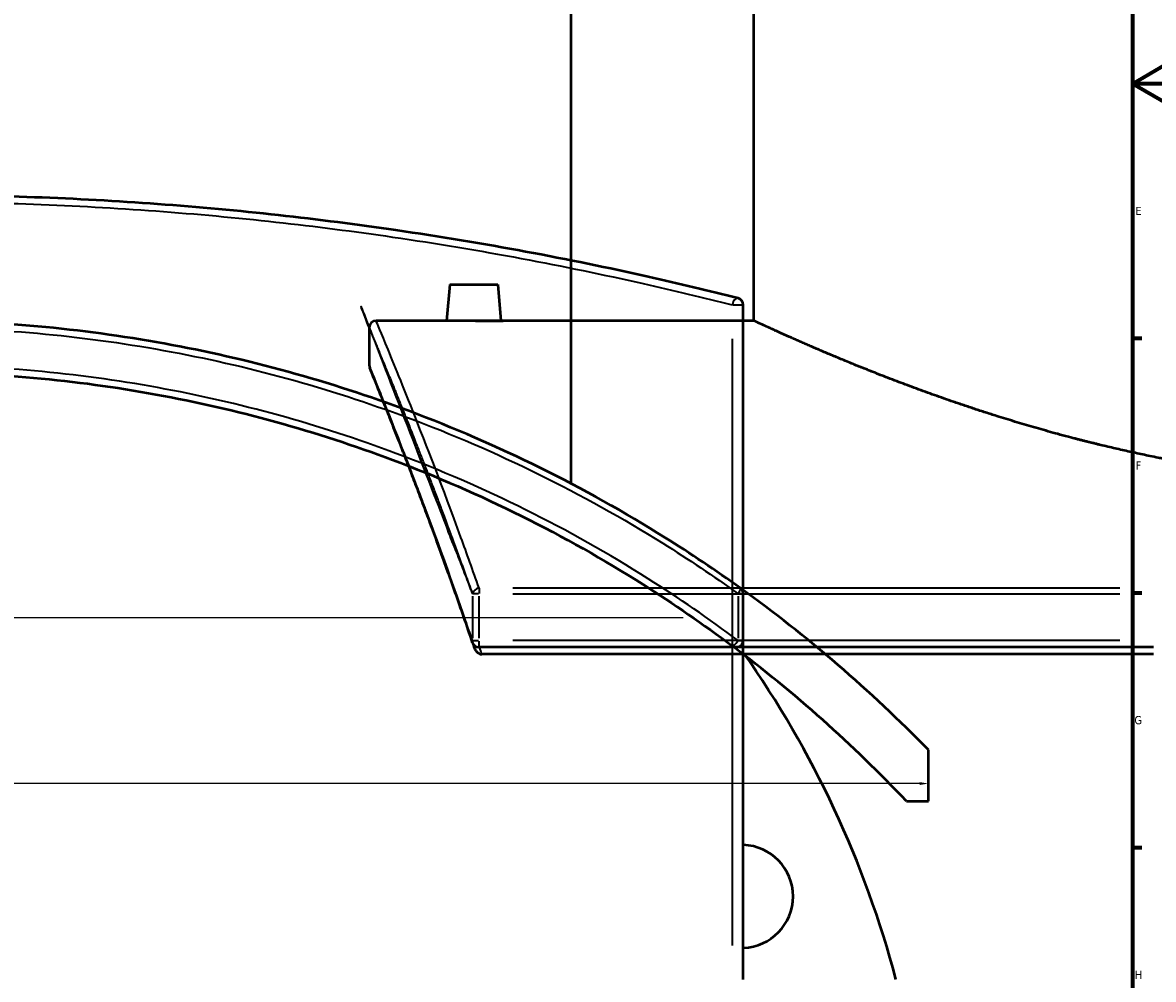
# Model space of a CAD drawing. Header units: millimetres. Extents: x -674 to 1234, y -345 to 975.
# Tile 8 of 13: x 497 to 827, y 36 to 315. Entities that reach past the tile are written whole.
import ezdxf

# ---------------------------------------------------------------- set-up
doc = ezdxf.new("R2010")
doc.units = ezdxf.units.MM
for name, color, linetype, lineweight in [('Border (ANSI)', 7, 'Continuous', 70), ('Dimension (ANSI)', 7, 'Continuous', 25), ('Sketch Geometry (ANSI)', 7, 'Continuous', 25), ('Visible (ANSI)', 7, 'Continuous', 50), ('Visible Narrow (ANSI)', 7, 'Continuous', 35)]:
    doc.layers.add(name, color=color, linetype=linetype, lineweight=lineweight)
doc.styles.add('Note Text (ANSI)', font='tahoma.ttf')
doc.dimstyles.new('Default - mm (ANSI)', dxfattribs={"dimtxt": 2.399999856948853, "dimasz": 2.5, "dimexe": 3.175, "dimexo": 1.6002, "dimgap": 0.7999999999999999, "dimtad": 0, "dimtoh": 1, "dimdec": 0, "dimrnd": 1e-08, "dimzin": 4, "dimdsep": 46, "dimtxsty": 'Note Text (ANSI)', "dimcen": 0.09, "dimdle": 10, "dimclrd": 256, "dimclre": 256, "dimclrt": 5, "dimadec": 1, "dimazin": 1, "dimtfac": 1.270000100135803, "dimtofl": 0, "dimtmove": 0, "dimatfit": 3, "dimfxl": 1, "dimtolj": 1, "dimtzin": 4, "dimlwd": -1, "dimlwe": -1, "dimarcsym": 0})

# ---------------------------------------------------------------- blocks, each defined once
blk = doc.blocks.new('Borders Default Border')
at = {"layer": 'Border (ANSI)'}
for p, q in [((820.9999847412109, 222.7499961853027), (823.7999725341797, 222.7499961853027)), ((820.9999847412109, 148.5000038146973), (823.7999725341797, 148.5000038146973)), ((820.9999847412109, 74.25000190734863), (823.7999725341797, 74.25000190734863))]:
    blk.add_line(p, q, dxfattribs=at)
at = {"layer": 'Border (ANSI)', "flags": 128}
for points in [[(20, 20), (20, 574.0000152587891), (820.9999847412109, 574.0000152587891), (820.9999847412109, 20), (20, 20)], [(840.9999847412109, 297.0000076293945), (820.9999847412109, 297.0000076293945), (830.9999847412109, 302.773494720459), (830.9999847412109, 291.2265014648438), (820.9999847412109, 297.0000076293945)]]:
    blk.add_lwpolyline(points, dxfattribs=at)
at = {"layer": 'Border (ANSI)', "color": 5, "true_color": 0x0000ff, "char_height": 2.39999994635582, "attachment_point": 7, "style": 'Note Text (ANSI)'}
for s, insert in [('E', (821.9142307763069, 258.6750000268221)), ('F', (821.9793846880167, 184.4250000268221)), ('G', (821.6038174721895, 110.1283225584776)), ('H', (821.7255759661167, 35.92500002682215))]:
    blk.add_mtext(s, dxfattribs=dict(at, insert=insert))
blk = doc.blocks.new('*D6')
at = {"layer": 'Defpoints', "color": 0, "transparency": 16777216}
for p in [(222.991770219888, 134.6105201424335), (761.4829722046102, 102.7157534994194), (761.4829722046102, 92.87607201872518)]:
    blk.add_point(p, dxfattribs=at)
at = {"layer": 'Dimension (ANSI)', "transparency": 16777216}
for p, q in [((222.991770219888, 133.0103201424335), (222.991770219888, 89.70107201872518)), ((225.491770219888, 92.87607201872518), (378.8521364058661, 92.87607201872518)), ((758.9829722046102, 92.87607201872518), (385.5390400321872, 92.87607201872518))]:
    blk.add_line(p, q, dxfattribs=at)
for points in [[(225.491770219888, 93.29273868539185), (225.491770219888, 92.45940535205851), (222.991770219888, 92.87607201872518)], [(758.9829722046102, 93.29273868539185), (758.9829722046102, 92.45940535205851), (761.4829722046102, 92.87607201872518)]]:
    blk.add_solid(points, dxfattribs=at)
at = {"layer": 'Dimension (ANSI)', "color": 5, "transparency": 16777216, "insert": (379.6521364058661, 94.1308738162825), "char_height": 2.399999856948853, "attachment_point": 1, "style": 'Note Text (ANSI)'}
blk.add_mtext('\\A1;538', dxfattribs=at)

msp = doc.modelspace()

# ---------------------------------------------------------------- linework, layer by layer
at = {"layer": 'Sketch Geometry (ANSI)'}
msp.add_line((270.1331338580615, 141.3548704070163), (689.9293035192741, 141.3548704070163), dxfattribs=at)
at = {"layer": 'Visible (ANSI)'}
for p, q in [((657.2829722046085, 180.3564131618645), (657.2829722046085, 397.8606172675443)), ((710.5764259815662, 227.8606172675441), (710.5764259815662, 397.8606172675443)), ((621.8764259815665, 238.4606172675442), (620.9490461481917, 227.8606172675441)), ((621.8764259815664, 238.4606172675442), (635.8764259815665, 238.4606172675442)), ((635.8764259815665, 238.4606172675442), (636.8038058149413, 227.8606172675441)), ((707.4829722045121, 35.76961529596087), (707.4829722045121, 232.4644154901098)), ((620.9490461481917, 227.8606172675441), (600.3764259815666, 227.8606172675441)), ((710.5764259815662, 227.8606172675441), (636.8038058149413, 227.8606172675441)), ((598.3764259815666, 225.8606172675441), (598.3764259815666, 214.8606172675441)), ((707.4829722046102, 134.6105201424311), (707.4829722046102, 148.252924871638)), ((827.126425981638, 132.6105201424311), (630.4316257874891, 132.6105201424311)), ((827.1264259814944, 130.5884882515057), (631.2519689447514, 130.5884882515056)), ((761.4829722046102, 87.7157534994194), (761.4829722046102, 102.7157534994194)), ((755.0938014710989, 87.7157534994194), (761.4829722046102, 87.7157534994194))]:
    msp.add_line(p, q, dxfattribs=at)
for centre, radius, start, end in [((705.4829722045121, 232.4644154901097), 2.000000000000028, 0, 75.78264671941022), ((600.3764259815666, 225.8606172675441), 2, 90, 180), ((600.3764259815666, 214.8606172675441), 2, 180, 202.2776704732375), ((464.4829722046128, -187.1393827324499), 414.9999999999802, 44.30246786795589, 54.30043054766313), ((705.4829722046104, 148.252924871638), 1.999999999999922, 0, 54.30043054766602), ((630.4316257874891, 134.610520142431), 2, 198.6882544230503, 269.999999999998), ((705.4829722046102, 134.6105201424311), 1.999999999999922, 233.1657257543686, 0), ((464.4829722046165, -187.1393827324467), 399.9999999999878, 43.40396900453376, 53.16572575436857), ((464.4829722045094, -40.48038470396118), 297.5000000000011, 14.85077934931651, 35.23359976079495), ((707.0013494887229, 59.97401629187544), 14.99999999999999, 271.8399795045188, 88.16002049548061)]:
    msp.add_arc(centre, radius, start, end, dxfattribs=at)
for points, knots in [([(705.9741741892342, 234.4031575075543), (697.4919272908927, 236.5522296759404), (688.7492648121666, 238.6466353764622), (656.6699802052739, 245.8450292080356), (631.988076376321, 250.4974911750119), (583.7339048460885, 257.5252262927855), (560.4291498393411, 260.1172457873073), (512.9070745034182, 263.6154531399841), (488.6953397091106, 264.5196152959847), (464.482972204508, 264.5196152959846), (440.2706046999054, 264.5196152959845), (416.0588343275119, 263.615451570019), (368.5367440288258, 260.1172410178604), (345.2320395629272, 257.5252262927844), (296.9832154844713, 250.4982699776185), (272.3059784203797, 245.8469187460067), (240.2258239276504, 238.6488262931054), (231.4783514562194, 236.5533278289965), (222.9917702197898, 234.4031575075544)], [7.290022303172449, 7.290022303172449, 7.290022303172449, 7.290022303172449, 10.52770719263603, 10.52770719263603, 18.85485931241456, 18.85485931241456, 26.10378988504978, 26.10378988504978, 33.352725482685, 33.352725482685, 33.352725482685, 40.60166108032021, 40.60166108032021, 47.85059165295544, 47.85059165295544, 56.17601765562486, 56.17601765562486, 59.41541014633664, 59.41541014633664, 59.41541014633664, 59.41541014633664]), ([(706.650042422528, 149.8771006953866), (699.4754057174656, 155.0325184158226), (692.1282261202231, 159.9644393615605), (661.1379021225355, 179.3564893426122), (636.0799107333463, 191.7543173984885), (586.8588431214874, 210.1699358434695), (562.9432767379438, 216.7723681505), (514.1757764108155, 225.6193362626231), (489.3297151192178, 227.860617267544), (464.4829722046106, 227.8606172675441), (439.6362292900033, 227.8606172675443), (414.7901588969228, 225.6193350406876), (366.0226628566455, 216.7723668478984), (342.1071012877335, 210.1699358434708), (292.8842080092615, 191.7536343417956), (267.824683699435, 179.3547549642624), (236.5443713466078, 159.7807569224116), (228.9204787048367, 154.6492789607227), (221.4829722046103, 149.277025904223)], [-55.37229306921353, -55.37229306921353, -55.37229306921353, -55.37229306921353, -52.67921767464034, -52.67921767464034, -44.25502559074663, -44.25502559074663, -36.83693070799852, -36.83693070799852, -29.4188308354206, -29.4188308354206, -29.4188308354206, -22.00073096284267, -22.00073096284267, -14.58263608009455, -14.58263608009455, -6.157856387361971, -6.157856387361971, -3.360841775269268, -3.360841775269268, -3.360841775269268, -3.360841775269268]), ([(628.8764259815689, 227.784768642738), (627.8805088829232, 227.784768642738), (626.818322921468, 227.788729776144), (624.8646766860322, 227.8030431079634), (623.9732123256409, 227.8131895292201), (622.5659187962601, 227.8322365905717), (621.956210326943, 227.8423727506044), (621.1477757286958, 227.8566652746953), (620.949046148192, 227.8606172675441), (620.9490461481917, 227.8606172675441)], [0, 0, 0, 0, 0.2987751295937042, 0.2987751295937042, 0.5975502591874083, 0.5975502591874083, 0.8962684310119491, 0.8962684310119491, 1.19498660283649, 1.19498660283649, 1.19498660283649, 1.19498660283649]), ([(636.8038058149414, 227.8606172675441), (636.8038058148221, 227.8606172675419), (636.6050762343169, 227.8566652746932), (635.7966416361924, 227.8423727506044), (635.1869331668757, 227.8322365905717), (633.7796396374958, 227.8131895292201), (632.888175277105, 227.8030431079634), (630.9345290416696, 227.788729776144), (629.8723430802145, 227.784768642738), (628.8764259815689, 227.784768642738)], [3.58495980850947, 3.58495980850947, 3.584959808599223, 3.584959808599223, 3.883677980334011, 3.883677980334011, 4.182396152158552, 4.182396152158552, 4.481171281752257, 4.481171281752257, 4.779946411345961, 4.779946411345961, 4.779946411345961, 4.779946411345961]), ([(903.3764259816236, 180.3564131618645), (897.213616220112, 180.3564131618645), (890.9638349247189, 180.5125630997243), (878.413023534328, 181.1499767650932), (872.1119862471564, 181.6312112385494), (859.5772831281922, 182.90473716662), (853.3426934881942, 183.6969955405), (841.0499897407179, 185.5546334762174), (834.9918371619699, 186.6198337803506), (817.2336401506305, 190.139136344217), (805.9323341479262, 192.9242152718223), (785.0705023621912, 198.8000931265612), (775.5095702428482, 201.8852048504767), (758.5994553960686, 207.7666999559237), (750.6407378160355, 210.7797145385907), (736.550557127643, 216.3978374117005), (730.4179933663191, 218.9984436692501), (720.5191494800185, 223.3117075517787), (716.7449802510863, 225.025111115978), (713.0158506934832, 226.7314751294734), (712.0917223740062, 227.1584637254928), (710.8719838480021, 227.7230378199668), (710.5764259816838, 227.8606172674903), (710.5764259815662, 227.8606172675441)], [0, 0, 0, 0, 1.848842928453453, 1.848842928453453, 3.697685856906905, 3.697685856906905, 5.546528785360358, 5.546528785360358, 7.395371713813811, 7.395371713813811, 11.09305757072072, 11.09305757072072, 14.79074342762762, 14.79074342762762, 18.48119913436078, 18.48119913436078, 22.17165484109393, 22.17165484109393, 25.86211054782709, 25.86211054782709, 27.70733840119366, 27.70733840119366, 29.55256625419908, 29.55256625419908, 29.55256625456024, 29.55256625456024]), ([(221.4829722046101, 130.5884882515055), (230.9063954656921, 137.7955735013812), (240.6619129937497, 144.5919788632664), (273.6510331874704, 165.4500613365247), (298.1555532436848, 177.6671054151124), (346.0666817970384, 195.6727053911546), (369.2082756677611, 202.0879469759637), (416.3977568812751, 210.683435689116), (440.4400680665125, 212.860617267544), (464.4829722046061, 212.8606172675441), (488.5258763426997, 212.8606172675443), (512.5681521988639, 210.6834394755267), (559.7576185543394, 202.0879587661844), (582.899262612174, 195.6727053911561), (630.8157011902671, 177.6651098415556), (655.324855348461, 165.4451068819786), (687.1796157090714, 145.302396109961), (695.8609788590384, 139.3188367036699), (704.2839672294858, 133.0097743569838)], [-59.82691286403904, -59.82691286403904, -59.82691286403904, -59.82691286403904, -56.17601765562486, -56.17601765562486, -47.85059165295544, -47.85059165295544, -40.60166108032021, -40.60166108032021, -33.352725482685, -33.352725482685, -33.352725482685, -26.10378988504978, -26.10378988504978, -18.85485931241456, -18.85485931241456, -10.52770719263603, -10.52770719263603, -7.290022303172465, -7.290022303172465, -7.290022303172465, -7.290022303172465]), ([(628.5370738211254, 133.9696825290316), (627.6752209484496, 136.5176369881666), (626.8221701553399, 139.0127310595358), (625.1368932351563, 143.894711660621), (624.3046676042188, 146.2815971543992), (622.6642138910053, 150.9446288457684), (621.8559863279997, 153.2207740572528), (620.2666378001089, 157.6597809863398), (619.4855173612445, 159.8226417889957), (617.9534125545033, 164.0325518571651), (617.2024287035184, 166.0796002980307), (615.7335312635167, 170.0553999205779), (615.0156181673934, 171.9841503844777), (613.6156859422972, 175.7209338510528), (612.9336672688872, 177.5289662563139), (611.6082228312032, 181.021978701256), (610.9647974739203, 182.7069582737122), (609.7191008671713, 185.951631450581), (609.1168299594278, 187.5113247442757), (607.9558543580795, 190.5033049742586), (607.397149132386, 191.9355937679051), (606.3255714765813, 194.6707323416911), (605.8126996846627, 195.9735809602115), (604.8349061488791, 198.447890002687), (604.3699850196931, 199.6193493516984), (603.4900395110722, 201.8290539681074), (603.0750157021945, 202.8672982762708), (602.2966231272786, 204.8089008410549), (601.9332548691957, 205.7122582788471), (601.2597270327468, 207.382595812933), (600.9495678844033, 208.1495752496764), (600.3837931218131, 209.5458684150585), (600.128177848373, 210.1751816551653), (599.6725953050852, 211.2950742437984), (599.4726282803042, 211.7856532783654), (599.0433523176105, 212.8376385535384), (598.849393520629, 213.3117850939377), (598.5905727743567, 213.9441786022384), (598.5257109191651, 214.1024261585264), (598.5257109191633, 214.1024261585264)], [7.290022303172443, 7.290022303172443, 7.290022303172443, 7.290022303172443, 8.593157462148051, 8.593157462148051, 9.89629262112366, 9.89629262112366, 11.19942778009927, 11.19942778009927, 12.50256293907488, 12.50256293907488, 13.80569809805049, 13.80569809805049, 15.1088332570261, 15.1088332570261, 16.4119684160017, 16.4119684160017, 17.71510357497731, 17.71510357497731, 19.01823873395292, 19.01823873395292, 20.32137389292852, 20.32137389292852, 21.62450905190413, 21.62450905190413, 22.92764421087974, 22.92764421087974, 24.23077936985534, 24.23077936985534, 25.53391452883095, 25.53391452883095, 26.83704968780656, 26.83704968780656, 28.14018484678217, 28.14018484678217, 29.44332000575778, 29.44332000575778, 31.39802274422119, 31.39802274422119, 33.3527254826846, 33.3527254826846, 33.3527254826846, 33.3527254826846]), ([(630.4316257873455, 130.7875333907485), (630.273308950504, 130.8651088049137), (630.1282200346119, 130.9721842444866), (629.7938007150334, 131.2777719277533), (629.5964630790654, 131.5230680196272), (629.175397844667, 132.2047208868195), (628.9881025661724, 132.6340524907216), (628.8463649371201, 133.0541481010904)], [-0.4963056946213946, -0.4963056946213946, -0.4963056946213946, -0.4963056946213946, -0.4274152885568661, -0.4274152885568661, -0.3172592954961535, -0.3172592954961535, -0.1732554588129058, -0.1732554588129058, -0.1732554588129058, -0.1732554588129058]), ([(630.4316257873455, 130.7875333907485), (630.4425326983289, 130.7821889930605), (630.453485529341, 130.7769363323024), (630.5902131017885, 130.7127984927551), (630.7214854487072, 130.666219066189), (630.9864146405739, 130.6045479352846), (631.1188170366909, 130.5884882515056), (631.2519689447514, 130.5884882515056)], [0.3259108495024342, 0.3259108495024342, 0.3259108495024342, 0.3259108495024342, 0.3295737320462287, 0.3295737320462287, 0.3714467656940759, 0.3714467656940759, 0.411627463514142, 0.411627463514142, 0.411627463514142, 0.411627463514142])]:
    msp.add_open_spline(points, degree=3, knots=knots, dxfattribs=at)
msp.add_open_spline([(628.5370740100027, 133.9696825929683), (628.6400462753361, 133.6652582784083), (628.7431441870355, 133.3600794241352), (628.8463650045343, 133.0541481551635)], degree=3, dxfattribs=at)
at = {"layer": 'Visible Narrow (ANSI)'}
for p, q in [((704.4681192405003, 232.4644154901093), (707.470733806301, 232.4644154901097)), ((704.2839672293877, 222.6296754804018), (704.2839672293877, 45.60435530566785)), ((630.4316257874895, 149.8199953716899), (630.4316257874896, 148.3476615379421)), ((817.2916859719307, 149.8771006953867), (640.2663657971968, 149.8771006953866)), ((628.4928837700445, 147.5708046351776), (628.4928837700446, 135.2926403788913)), ((630.2994565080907, 148.252924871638), (628.5295827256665, 148.252924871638)), ((630.4316257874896, 135.2926403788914), (630.4316257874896, 147.5708046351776)), ((640.2663657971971, 148.252924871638), (817.2916859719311, 148.252924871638)), ((705.9741741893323, 147.5708046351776), (705.9741741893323, 135.2926403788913)), ((707.4786002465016, 148.252924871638), (706.1012214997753, 148.252924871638)), ((628.5295827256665, 134.610520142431), (630.2994565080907, 134.610520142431)), ((630.4316257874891, 132.6166854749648), (630.4316257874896, 134.4536019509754)), ((817.2916859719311, 134.6105201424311), (640.2663657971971, 134.6105201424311)), ((706.1012214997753, 134.610520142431), (707.4786002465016, 134.610520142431))]:
    msp.add_line(p, q, dxfattribs=at)
for centre, major_axis, ratio, start_param, end_param in [((705.4829722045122, 232.4644154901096), (0.4912019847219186, 1.938742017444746), 0.5875439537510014, 0.08592859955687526, 1.632643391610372), ((630.4316257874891, 148.2529248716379), (-1.886185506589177, -0.6650595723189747), 0.7954257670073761, 4.510300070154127, 5.794585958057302), ((705.4829722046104, 148.2529248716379), (1.167070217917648, 1.624175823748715), 0.2015300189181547, 4.92755020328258, 6.211836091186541), ((630.4316257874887, 134.6105201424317), (-1.894551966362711, -0.6408376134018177), 0.7844075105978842, 5.896413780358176, 6.262828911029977), ((705.4829722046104, 134.6105201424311), (-1.199004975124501, -1.600745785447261), 0.1987384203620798, 0.08592859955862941, 1.632643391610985)]:
    msp.add_ellipse(centre, major_axis=major_axis, ratio=ratio, start_param=start_param, end_param=end_param, dxfattribs=at)
for points, knots in [([(221.4829722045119, 231.6440723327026), (230.906395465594, 234.0776479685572), (240.6619129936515, 236.445844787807), (273.6510331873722, 243.8848996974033), (298.1555532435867, 248.526789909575), (346.0666817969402, 255.5394531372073), (369.2082756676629, 258.1261956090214), (416.3977568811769, 261.6172906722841), (440.4400680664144, 262.5196152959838), (464.4829722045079, 262.519615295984), (488.5258763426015, 262.5196152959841), (512.5681521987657, 261.6172922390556), (559.7576185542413, 258.1262003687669), (582.8992626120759, 255.5394531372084), (630.8157011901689, 248.5260126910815), (655.3248553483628, 243.8830140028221), (687.179615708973, 236.6992619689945), (695.8609788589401, 234.6091441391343), (704.2839672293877, 232.4644154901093)], [-59.82691286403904, -59.82691286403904, -59.82691286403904, -59.82691286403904, -56.17601765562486, -56.17601765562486, -47.85059165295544, -47.85059165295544, -40.60166108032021, -40.60166108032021, -33.352725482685, -33.352725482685, -33.352725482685, -26.10378988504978, -26.10378988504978, -18.85485931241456, -18.85485931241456, -10.52770719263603, -10.52770719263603, -7.290022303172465, -7.290022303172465, -7.290022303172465, -7.290022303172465]), ([(598.3764259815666, 225.8606172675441), (598.3764259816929, 225.8606172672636), (599.3232178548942, 223.6301376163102), (602.9871011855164, 214.8258054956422), (605.7020430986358, 208.2551921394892), (613.0212205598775, 189.9283236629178), (617.8314491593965, 177.5902441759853), (624.9096891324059, 158.2916498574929), (626.680195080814, 153.3834616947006), (628.4928837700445, 148.252924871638)], [29.4188308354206, 29.4188308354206, 29.4188308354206, 29.41883083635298, 36.83693070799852, 36.83693070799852, 44.25502559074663, 44.25502559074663, 52.67921767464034, 52.67921767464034, 55.3722930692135, 55.3722930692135, 55.3722930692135, 55.3722930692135]), ([(630.4316257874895, 149.8771006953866), (628.6226116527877, 155.0325184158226), (626.8557194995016, 159.9644393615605), (619.7918769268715, 179.3564893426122), (614.9914325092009, 191.7543173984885), (607.6871425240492, 210.1699358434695), (604.9777229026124, 216.7723681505), (601.3212920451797, 225.6193362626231), (600.376425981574, 227.860617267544), (600.3764259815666, 227.8606172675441)], [-55.37229306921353, -55.37229306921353, -55.37229306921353, -55.37229306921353, -52.67921767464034, -52.67921767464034, -44.25502559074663, -44.25502559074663, -36.83693070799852, -36.83693070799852, -29.4188308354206, -29.4188308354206, -29.4188308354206, -29.41883083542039]), ([(222.9917702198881, 148.2529248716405), (230.145196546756, 153.3826463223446), (237.4704907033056, 158.2899302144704), (268.3735406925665, 177.5885181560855), (293.3631259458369, 189.9276438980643), (342.4486422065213, 208.2551921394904), (366.2974574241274, 214.8258041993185), (414.9288474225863, 223.6301364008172), (439.705574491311, 225.8606172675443), (464.4829722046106, 225.8606172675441), (489.2603699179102, 225.860617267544), (514.0370879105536, 223.6301376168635), (562.6684821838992, 214.8258054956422), (586.5173022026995, 208.2551921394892), (635.6009978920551, 189.9283236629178), (660.5890545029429, 177.5902441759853), (691.4928870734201, 158.2916498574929), (698.8196108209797, 153.3834616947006), (705.9741741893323, 148.252924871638)], [3.4651564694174, 3.4651564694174, 3.4651564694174, 3.4651564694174, 6.157856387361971, 6.157856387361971, 14.58263608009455, 14.58263608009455, 22.00073096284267, 22.00073096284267, 29.4188308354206, 29.4188308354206, 29.4188308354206, 36.83693070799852, 36.83693070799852, 44.25502559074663, 44.25502559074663, 52.67921767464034, 52.67921767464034, 55.3722930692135, 55.3722930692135, 55.3722930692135, 55.3722930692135]), ([(705.9741741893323, 134.610520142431), (697.4919272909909, 140.9510456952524), (688.7492648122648, 146.9646050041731), (656.6699802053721, 167.2080293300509), (631.9880763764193, 179.4891323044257), (583.7339048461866, 197.5867658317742), (560.4291498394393, 204.0340954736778), (512.9070745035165, 212.6725535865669), (488.6953397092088, 214.8606172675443), (464.4829722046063, 214.8606172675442), (440.2706047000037, 214.860617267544), (416.0588343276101, 212.6725497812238), (368.536744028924, 204.0340836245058), (345.2320395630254, 197.5867658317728), (296.9832154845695, 179.4911378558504), (272.3059784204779, 167.2130085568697), (240.2258239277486, 146.9708963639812), (231.4783514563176, 140.9542856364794), (222.991770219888, 134.6105201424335)], [7.290022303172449, 7.290022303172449, 7.290022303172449, 7.290022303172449, 10.52770719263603, 10.52770719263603, 18.85485931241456, 18.85485931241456, 26.10378988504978, 26.10378988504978, 33.352725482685, 33.352725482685, 33.352725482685, 40.60166108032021, 40.60166108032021, 47.85059165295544, 47.85059165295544, 56.17601765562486, 56.17601765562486, 59.41541014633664, 59.41541014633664, 59.41541014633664, 59.41541014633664]), ([(628.4928837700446, 134.610520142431), (626.343811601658, 140.9510456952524), (624.2494059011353, 146.9646050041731), (617.0510120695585, 167.2080293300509), (612.3985501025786, 179.4891323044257), (605.370814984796, 197.5867658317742), (602.7787954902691, 204.0340954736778), (599.2805881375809, 212.6725535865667), (598.3764259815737, 214.8606172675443), (598.3764259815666, 214.8606172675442)], [7.290022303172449, 7.290022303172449, 7.290022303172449, 7.290022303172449, 10.52770719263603, 10.52770719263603, 18.85485931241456, 18.85485931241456, 26.10378988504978, 26.10378988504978, 33.3527254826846, 33.352725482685, 33.352725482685, 33.352725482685])]:
    msp.add_open_spline(points, degree=3, knots=knots, dxfattribs=at)
msp.add_open_spline([(631.2519689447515, 130.5884882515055), (631.0231495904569, 131.2661415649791), (630.7949082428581, 131.9401641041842), (630.5672740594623, 132.6105331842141)], degree=3, dxfattribs=at)

# ---------------------------------------------------------------- block references
msp.add_blockref('Borders Default Border', (0, 0))

# ---------------------------------------------------------------- dimensions: what is measured, and where the dimension line sits
at = {"layer": 'Dimension (ANSI)'}
dim = msp.add_linear_dim(base=(761.4829722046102, 92.87607201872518), p1=(222.991770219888, 134.6105201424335), p2=(761.4829722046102, 102.7157534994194), angle=180, dimstyle='Default - mm (ANSI)', override={"dimgap": 0.7999999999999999, "dimtoh": 0, "dimdec": 0, "dimse2": 1, "dimtol": 0, "dimlim": 0, "dimtp": 0, "dimtm": -0, "dimtdec": 2, "dimatfit": 1}, dxfattribs=at)
dim.commit()
dim.dimension.update_dxf_attribs({"geometry": '*D6', "text_midpoint": (382.1955882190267, 92.87607201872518), "dimtype": 160})

doc.saveas('drawing.dxf')
